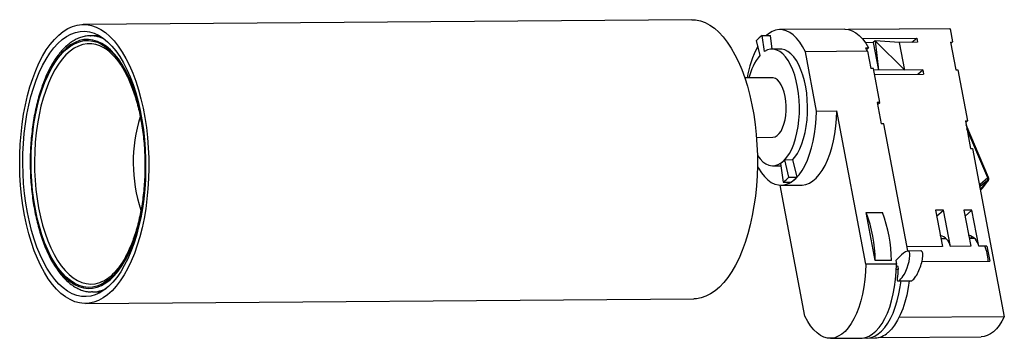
# Model space of a CAD drawing. Header units: millimetres. Extents: x -174 to 41, y -34 to 36.
import ezdxf

# ---------------------------------------------------------------- set-up
doc = ezdxf.new("R2010")
doc.units = ezdxf.units.MM

msp = doc.modelspace()

# ---------------------------------------------------------------- linework, layer by layer
at = {"color": 7, "linetype": 'Continuous', "lineweight": 25}
for p, q in [((-26.99, 35.88), (-159.97, 34.86)), ((-158.43, 32.37), (-158.38, 32.37)), ((-156.46, 32.39), (-158.38, 32.37)), ((-11.58, 32.44), (-9.81, 32.46)), ((-11.09, 28.94), (-11.58, 32.44)), ((-9.39, 29.45), (-9.81, 32.46)), ((6.47, 33.82), (-7.72, 33.71)), ((29.35, 33.9), (7.29, 33.73)), ((29.44, 33.9), (7.3, 33.73)), ((29.35, 33.9), (29.44, 33.9)), ((29.44, 33.9), (29.99, 31.01)), ((-12.08, 28.09), (-12.86, 31.35)), ((10.24, 31.79), (22.18, 31.88)), ((12.64, 30.87), (10.95, 30.86)), ((13.07, 31.24), (12.64, 30.87)), ((12.64, 30.87), (13.78, 24.83)), ((13.07, 31.24), (13.78, 24.83)), ((19.54, 24.87), (13.07, 31.24)), ((18.41, 30.92), (13.07, 31.24)), ((22.36, 30.95), (18.41, 30.92)), ((19.54, 24.87), (18.41, 30.92)), ((21.09, 30.94), (22.18, 31.88)), ((22.18, 31.88), (22.36, 30.95)), ((29.55, 31), (29.99, 31.01)), ((29.55, 31), (30.69, 24.96)), ((29.61, 30.68), (29.99, 31.01)), ((-7.69, 29.46), (-9.46, 29.45)), ((11.4, 29), (-2.17, 28.89)), ((0.27, 15.9), (-2.17, 28.89)), ((11.04, 29.71), (11.65, 29.71)), ((11.23, 29.35), (11.65, 29.71)), ((11.4, 29), (12.11, 25.22)), ((12.72, 25.23), (12.11, 25.22)), ((14.12, 17.78), (12.72, 25.23)), ((23.5, 24.9), (12.8, 24.82)), ((12.97, 23.89), (23.67, 23.97)), ((22.4, 23.96), (23.5, 24.9)), ((23.5, 24.9), (23.67, 23.97)), ((30.69, 24.96), (31.13, 24.96)), ((31.13, 24.96), (33.23, 13.8)), ((-9.41, 23.2), (-15.4, 23.15)), ((14.12, 17.78), (13.52, 17.78)), ((13.52, 17.78), (14.39, 13.13)), ((13.6, 17.34), (14.12, 17.78)), ((0.27, 15.9), (4.71, 15.93)), ((11.02, -17.56), (4.71, 15.93)), ((15, 13.13), (14.39, 13.13)), ((20.24, -14.66), (15, 13.13)), ((32.79, 13.79), (33.23, 13.8)), ((32.79, 13.79), (33.93, 7.75)), ((32.85, 13.47), (33.23, 13.8)), ((37.83, 1.4), (32.95, 12.92)), ((37.67, 1.29), (33.12, 12.04)), ((-12.85, 10.17), (-9.31, 10.2)), ((33.93, 7.75), (34.37, 7.75)), ((34.37, 7.75), (41.3, -29.02)), ((-7.61, 4.47), (-7.03, 0.4)), ((-6.66, 5.29), (-4.88, 5.3)), ((-5.76, 1.49), (-6.66, 5.29)), ((-3.98, 1.5), (-4.88, 5.3)), ((-9.26, 3.95), (-7.54, 3.96)), ((-7.03, 0.4), (-5.26, 0.41)), ((-5.76, 1.49), (-3.98, 1.5)), ((36, -0.15), (35.82, 0.08)), ((37.67, 1.29), (36, -0.15)), ((37.61, 0.75), (36.04, -0.59)), ((36.51, -0.73), (37.61, 0.75)), ((36.63, -0.88), (37.73, 0.6)), ((-2.26, -28.92), (-7.66, -0.28)), ((-7.46, -0.29), (-3.02, -0.25)), ((35.97, -0.71), (36.04, -0.59)), ((36.51, -0.73), (36.04, -1.13)), ((36.63, -0.88), (36.09, -1.35)), ((36.63, -0.88), (36.51, -0.73)), ((11.11, -6.25), (14.65, -6.22)), ((13.09, -16.77), (11.11, -6.25)), ((28.04, -5.76), (26.27, -5.77)), ((26.27, -5.77), (27.76, -13.68)), ((26.51, -7.07), (28.04, -5.76)), ((29.53, -13.66), (28.04, -5.76)), ((34.24, -5.71), (32.47, -5.72)), ((32.47, -5.72), (33.96, -13.63)), ((32.72, -7.02), (34.24, -5.71)), ((35.73, -13.62), (34.24, -5.71)), ((28.6, -11.98), (27.44, -11.99)), ((34.8, -11.93), (33.64, -11.94)), ((27.76, -13.68), (20.06, -13.74)), ((23.04, -14.66), (20.22, -14.68)), ((33.96, -13.63), (29.53, -13.66)), ((37.51, -13.6), (35.73, -13.62)), ((37.51, -13.6), (38.12, -16.86)), ((16.63, -16.75), (13.09, -16.77)), ((17.62, -16.74), (17.77, -17.51)), ((23.29, -16.97), (38.12, -16.86)), ((17.77, -17.51), (11.02, -17.56)), ((18.07, -18.73), (17.73, -18.73)), ((17.97, -17.96), (17.76, -17.96)), ((18.1, -21.22), (20.93, -21.19)), ((-157.94, -23.62), (-158.18, -23.62)), ((-157.94, -23.62), (-156.03, -23.61)), ((-159.5, -26.14), (-26.53, -25.11)), ((41.3, -29.02), (18.3, -29.2)), ((3.29, -33.75), (10.04, -33.69)), ((11.26, -33.68), (13.04, -33.67)), ((13.74, -33.6), (36.25, -33.42))]:
    msp.add_line(p, q, dxfattribs=at)
at = {"color": 7, "linetype": 'Continuous', "lineweight": 25, "flags": 128}
for points in [[(-172.8, -6.82), (-173.16, -4.7), (-173.44, -2.52), (-173.65, -0.31), (-173.79, 1.93), (-173.85, 4.18), (-173.83, 6.44), (-173.73, 8.68), (-173.56, 10.9), (-173.31, 13.08), (-172.99, 15.21), (-172.6, 17.29), (-172.13, 19.29), (-171.6, 21.22), (-171, 23.05), (-170.34, 24.78), (-169.63, 26.39), (-168.86, 27.89), (-168.04, 29.26), (-167.17, 30.49), (-166.26, 31.58), (-165.32, 32.52), (-164.35, 33.31), (-163.35, 33.94), (-162.33, 34.41), (-161.3, 34.71), (-160.26, 34.85), (-159.22, 34.82), (-158.18, 34.63), (-157.15, 34.27), (-156.13, 33.74), (-155.13, 33.06), (-154.16, 32.22), (-153.22, 31.23), (-152.31, 30.09), (-151.44, 28.81), (-150.62, 27.39), (-149.85, 25.85), (-149.14, 24.2), (-148.48, 22.43), (-147.88, 20.57), (-147.35, 18.62), (-146.88, 16.58), (-146.49, 14.49), (-146.16, 12.34), (-145.91, 10.14), (-145.74, 7.91), (-145.64, 5.67), (-145.62, 3.41), (-145.68, 1.16), (-145.82, -1.07), (-146.03, -3.27), (-146.31, -5.43), (-146.67, -7.54), (-147.1, -9.58), (-147.6, -11.54), (-148.16, -13.42), (-148.79, -15.2), (-149.48, -16.88), (-150.22, -18.44), (-151.02, -19.87), (-151.86, -21.17), (-152.75, -22.33), (-153.67, -23.35), (-154.63, -24.22), (-155.62, -24.92), (-156.63, -25.47), (-157.65, -25.86), (-158.69, -26.08), (-159.73, -26.14), (-160.77, -26.02), (-161.81, -25.75), (-162.83, -25.3), (-163.84, -24.7), (-164.83, -23.94), (-165.79, -23.02), (-166.71, -21.95), (-167.6, -20.74), (-168.44, -19.39), (-169.24, -17.92), (-169.98, -16.32), (-170.67, -14.6), (-171.3, -12.79), (-171.87, -10.88), (-172.37, -8.89), (-172.8, -6.82)], [(-26.99, 35.88), (-26.16, 35.84), (-25.12, 35.63), (-24.08, 35.25), (-23.06, 34.71), (-22.06, 34.01), (-21.09, 33.15), (-20.14, 32.13), (-19.24, 30.97), (-18.37, 29.67), (-17.55, 28.23), (-16.78, 26.67), (-16.07, 24.99), (-15.42, 23.21), (-14.82, 21.32), (-14.3, 19.35), (-13.84, 17.3), (-13.46, 15.18), (-13.14, 13.01), (-12.91, 10.8), (-12.74, 8.56), (-12.66, 6.3), (-12.65, 4.03), (-12.73, 1.78), (-12.87, -0.46), (-13.1, -2.67), (-13.4, -4.83), (-13.78, -6.93), (-14.22, -8.97), (-14.74, -10.92), (-15.32, -12.79), (-15.96, -14.56), (-16.67, -16.22), (-17.43, -17.75), (-18.24, -19.16), (-19.1, -20.44), (-20, -21.57), (-20.93, -22.56), (-21.9, -23.39), (-22.9, -24.06), (-23.92, -24.57), (-24.95, -24.91), (-25.99, -25.09), (-26.53, -25.11)], [(-172.15, -6.27), (-172.5, -4.2), (-172.78, -2.08), (-172.98, 0.08), (-173.11, 2.26), (-173.15, 4.45), (-173.13, 6.64), (-173.02, 8.82), (-172.84, 10.98), (-172.58, 13.09), (-172.25, 15.16), (-171.85, 17.17), (-171.38, 19.1), (-170.84, 20.94), (-170.24, 22.69), (-169.58, 24.34), (-168.86, 25.87), (-168.09, 27.28), (-167.28, 28.56), (-166.41, 29.7), (-165.51, 30.69), (-164.58, 31.54), (-163.62, 32.22), (-162.64, 32.75), (-161.64, 33.12), (-160.63, 33.32), (-159.62, 33.35), (-158.6, 33.22), (-157.59, 32.93), (-156.6, 32.47), (-155.62, 31.84), (-154.67, 31.07), (-153.74, 30.13), (-152.85, 29.05), (-152, 27.83), (-151.19, 26.48), (-150.43, 25), (-149.73, 23.4), (-149.08, 21.69), (-148.49, 19.88), (-147.97, 17.98), (-147.52, 16.01), (-147.13, 13.97), (-146.82, 11.87), (-146.58, 9.73), (-146.42, 7.56), (-146.33, 5.37), (-146.32, 3.17), (-146.39, 0.99), (-146.53, -1.18), (-146.75, -3.32), (-147.04, -5.41), (-147.41, -7.45), (-147.85, -9.42), (-148.35, -11.31), (-148.92, -13.11), (-149.55, -14.81), (-150.24, -16.4), (-150.99, -17.87), (-151.78, -19.22), (-152.62, -20.43), (-153.5, -21.49), (-154.42, -22.41), (-155.37, -23.18), (-156.34, -23.79), (-157.33, -24.23), (-158.33, -24.52), (-159.35, -24.63), (-160.36, -24.59), (-161.38, -24.37), (-162.38, -23.99), (-163.37, -23.45), (-164.33, -22.75), (-165.27, -21.9), (-166.18, -20.89), (-167.05, -19.74), (-167.88, -18.45), (-168.67, -17.03), (-169.4, -15.49), (-170.07, -13.83), (-170.69, -12.07), (-171.25, -10.22), (-171.73, -8.28), (-172.15, -6.27)], [(-2.17, 28.89), (-2.77, 30.01), (-3.41, 31), (-4.1, 31.85), (-4.82, 32.54), (-5.56, 33.08), (-6.33, 33.46), (-7.11, 33.67), (-7.9, 33.71), (-8.68, 33.58), (-9.45, 33.28), (-10.2, 32.82), (-10.66, 32.45)], [(6.47, 33.82), (6.49, 33.82), (7.29, 33.73), (8.08, 33.47), (8.85, 33.04), (9.61, 32.44), (10.33, 31.68), (11.01, 30.77), (11.65, 29.71)], [(-147.32, 14.26), (-146.98, 12.26), (-146.72, 10.21), (-146.53, 8.13), (-146.42, 6.02), (-146.39, 3.9), (-146.43, 1.79), (-146.55, -0.31), (-146.74, -2.38), (-147.01, -4.41), (-147.36, -6.39), (-147.77, -8.29), (-148.25, -10.12), (-148.8, -11.86), (-149.41, -13.5), (-150.08, -15.04), (-150.8, -16.45), (-151.57, -17.73), (-152.39, -18.87), (-153.25, -19.88), (-154.14, -20.73), (-155.06, -21.43), (-156.01, -21.97), (-156.97, -22.35), (-157.94, -22.56), (-158.92, -22.61), (-159.9, -22.49), (-160.87, -22.2), (-161.83, -21.75), (-162.78, -21.14), (-163.69, -20.37), (-164.58, -19.45), (-165.44, -18.39), (-166.25, -17.18), (-167.02, -15.84), (-167.73, -14.38), (-168.4, -12.8), (-169, -11.11), (-169.54, -9.33), (-170.02, -7.46), (-170.42, -5.52), (-170.76, -3.52), (-171.02, -1.48), (-171.21, 0.61), (-171.32, 2.72), (-171.35, 4.83), (-171.31, 6.95), (-171.19, 9.05), (-171, 11.12), (-170.73, 13.15), (-170.38, 15.12), (-169.97, 17.03), (-169.49, 18.86), (-168.94, 20.6), (-168.33, 22.24), (-167.66, 23.77), (-166.94, 25.18), (-166.16, 26.46), (-165.35, 27.61), (-164.49, 28.61), (-163.6, 29.47), (-162.68, 30.17), (-161.73, 30.71), (-160.77, 31.08), (-159.8, 31.3), (-158.82, 31.34), (-157.84, 31.22), (-156.86, 30.94), (-155.9, 30.49), (-154.96, 29.88), (-154.04, 29.11), (-153.15, 28.19), (-152.3, 27.12), (-151.49, 25.92), (-150.72, 24.58), (-150, 23.11), (-149.34, 21.53), (-148.74, 19.85), (-148.2, 18.06), (-147.72, 16.2), (-147.32, 14.26)], [(-12.66, 6.22), (-12.64, 6.2), (-12.06, 5.44), (-11.44, 4.82), (-10.79, 4.37), (-10.12, 4.08), (-9.45, 3.95), (-8.77, 4), (-8.1, 4.21), (-7.44, 4.59), (-6.82, 5.13), (-6.22, 5.82), (-5.67, 6.65), (-5.16, 7.62), (-4.72, 8.71), (-4.33, 9.9), (-4.01, 11.19), (-3.76, 12.54), (-3.58, 13.95), (-3.48, 15.4), (-3.46, 16.87), (-3.52, 18.33), (-3.65, 19.77), (-3.86, 21.17), (-4.15, 22.51), (-4.5, 23.78), (-4.91, 24.95), (-5.39, 26.01), (-5.92, 26.95), (-6.49, 27.75), (-7.1, 28.41), (-7.74, 28.91), (-8.4, 29.25), (-9.08, 29.42), (-9.76, 29.43), (-10.43, 29.27), (-11.09, 28.94), (-11.09, 28.94)], [(-4.88, 5.3), (-4.45, 5.83), (-3.89, 6.66), (-3.39, 7.63), (-2.94, 8.72), (-2.56, 9.91), (-2.23, 11.2), (-1.99, 12.56), (-1.81, 13.97), (-1.71, 15.42), (-1.69, 16.88), (-1.75, 18.34), (-1.88, 19.79), (-2.09, 21.19), (-2.37, 22.53), (-2.72, 23.79), (-3.14, 24.96), (-3.61, 26.03), (-4.14, 26.96), (-4.72, 27.77), (-5.33, 28.42), (-5.97, 28.92), (-6.63, 29.26), (-7.3, 29.44), (-7.69, 29.46)], [(-6.58, 19.08), (-6.8, 20.02), (-7.08, 20.87), (-7.43, 21.62), (-7.82, 22.24), (-8.25, 22.71), (-8.72, 23.03), (-9.2, 23.18), (-9.41, 23.2)], [(-9.31, 10.2), (-9.28, 10.2), (-8.8, 10.3), (-8.33, 10.56), (-7.89, 10.98), (-7.49, 11.55), (-7.14, 12.26), (-6.84, 13.08), (-6.61, 13.99), (-6.45, 14.97), (-6.37, 16), (-6.36, 17.04), (-6.43, 18.08), (-6.58, 19.08)], [(-12.66, 3.86), (-12.41, 3.41), (-11.76, 2.42), (-11.08, 1.58), (-10.36, 0.88), (-9.61, 0.34), (-8.84, -0.03), (-8.06, -0.24), (-7.28, -0.28), (-6.5, -0.15), (-5.73, 0.14), (-4.97, 0.61), (-4.25, 1.23), (-3.56, 2), (-2.9, 2.92), (-2.3, 3.98), (-1.74, 5.17), (-1.25, 6.47), (-0.82, 7.87), (-0.45, 9.36), (-0.16, 10.93), (0.06, 12.55), (0.21, 14.21), (0.27, 15.9)], [(-3.02, -0.25), (-2.85, -0.25), (-2.06, -0.12), (-1.29, 0.18), (-0.54, 0.64), (0.18, 1.26), (0.88, 2.04), (1.53, 2.96), (2.14, 4.02), (2.69, 5.2), (3.19, 6.5), (3.62, 7.91), (3.98, 9.4), (4.28, 10.96), (4.5, 12.58), (4.64, 14.25), (4.71, 15.93)], [(33.83, -11.94), (33.92, -11.83), (34.31, -11.49)], [(11.02, -17.56), (10.95, -19.25), (10.81, -20.91), (10.59, -22.53), (10.29, -24.09), (9.93, -25.58), (9.49, -26.99), (9, -28.29), (8.45, -29.47), (7.84, -30.53), (7.19, -31.46), (6.49, -32.23), (5.77, -32.85), (5.02, -33.31), (4.24, -33.61), (3.46, -33.74), (2.68, -33.7), (1.9, -33.49), (1.13, -33.12), (0.38, -32.58), (-0.34, -31.88), (-1.02, -31.03), (-1.66, -30.05), (-2.26, -28.92)], [(10.04, -33.69), (10.21, -33.69), (11, -33.56), (11.77, -33.26), (12.52, -32.8), (13.24, -32.18), (13.94, -31.4), (14.59, -30.48), (15.2, -29.42), (15.75, -28.24), (16.25, -26.94), (16.68, -25.53), (17.04, -24.04), (17.34, -22.48), (17.56, -20.86), (17.7, -19.19), (17.77, -17.51)], [(10.65, -33.64), (10.66, -33.64), (11.44, -33.68), (12.22, -33.55), (12.99, -33.25), (13.75, -32.79), (14.47, -32.17), (15.17, -31.39), (15.82, -30.47), (16.42, -29.41), (16.98, -28.23), (17.47, -26.93), (17.91, -25.52), (18.27, -24.03), (18.56, -22.47), (18.74, -21.21)], [(20.52, -21.2), (20.3, -22.67), (19.98, -24.3), (19.59, -25.84), (19.12, -27.28), (18.58, -28.6), (17.98, -29.8), (17.33, -30.85), (16.63, -31.75), (15.89, -32.49)], [(41.3, -29.02), (40.77, -30.03), (40.19, -30.91), (39.58, -31.68), (38.94, -32.31), (38.26, -32.8), (37.57, -33.16), (36.87, -33.36), (36.25, -33.42)]]:
    msp.add_lwpolyline(points, dxfattribs=at)
at = {"color": 8, "linetype": 'Continuous', "lineweight": 25, "flags": 128}
for points in [[(-147.22, 14.34), (-147.63, 16.29), (-148.11, 18.18), (-148.66, 19.97), (-149.26, 21.67), (-149.93, 23.26), (-150.65, 24.74), (-151.43, 26.09), (-152.25, 27.31), (-153.11, 28.38), (-154, 29.31), (-154.93, 30.09), (-155.88, 30.7), (-156.85, 31.15), (-157.83, 31.44), (-158.82, 31.56), (-159.8, 31.52), (-160.79, 31.3), (-161.76, 30.92), (-162.71, 30.38), (-163.64, 29.67), (-164.54, 28.81), (-165.4, 27.8), (-166.22, 26.64), (-167, 25.35), (-167.73, 23.93), (-168.4, 22.39), (-169.02, 20.73), (-169.57, 18.98), (-170.06, 17.13), (-170.48, 15.21), (-170.82, 13.22), (-171.09, 11.17), (-171.29, 9.09), (-171.41, 6.97), (-171.45, 4.84), (-171.42, 2.7), (-171.31, 0.58), (-171.12, -1.52), (-170.85, -3.59), (-170.52, -5.6), (-170.11, -7.56), (-169.63, -9.44), (-169.08, -11.24), (-168.47, -12.94), (-167.81, -14.53), (-167.08, -16.01), (-166.31, -17.36), (-165.49, -18.57), (-164.63, -19.65), (-163.73, -20.58), (-162.81, -21.35), (-161.86, -21.97), (-160.89, -22.42), (-159.91, -22.71), (-158.92, -22.83), (-157.93, -22.78), (-156.95, -22.57), (-155.98, -22.18), (-155.03, -21.64), (-154.1, -20.94), (-153.2, -20.08), (-152.34, -19.06), (-151.51, -17.91), (-150.74, -16.62), (-150.01, -15.19), (-149.33, -13.65), (-148.72, -12), (-148.17, -10.24), (-147.68, -8.4), (-147.26, -6.47), (-146.92, -4.48), (-146.74, -3.25)], [(-157.21, 30.45), (-158.11, 30.6), (-159.08, 30.61), (-160.04, 30.45), (-160.99, 30.12), (-161.93, 29.63), (-162.84, 28.98), (-163.73, 28.18), (-164.58, 27.23), (-165.4, 26.13), (-166.17, 24.89), (-166.89, 23.52), (-167.56, 22.04), (-168.17, 20.44), (-168.72, 18.74), (-169.2, 16.95), (-169.62, 15.07), (-169.97, 13.14), (-170.24, 11.14), (-170.44, 9.11), (-170.56, 7.04), (-170.61, 4.96), (-170.58, 2.87), (-170.48, 0.79), (-170.29, -1.26), (-170.04, -3.28), (-169.71, -5.26)], [(-146.86, 12.17), (-146.88, 12.32), (-147.22, 14.34)], [(-169.71, -5.26), (-169.31, -7.17), (-168.84, -9), (-168.3, -10.76), (-167.7, -12.41), (-167.05, -13.96), (-166.34, -15.4), (-165.58, -16.71), (-164.77, -17.89), (-163.93, -18.92), (-163.05, -19.81), (-162.14, -20.55), (-161.21, -21.13), (-160.26, -21.54), (-159.3, -21.8), (-158.33, -21.88), (-157.37, -21.81), (-156.82, -21.69)]]:
    msp.add_lwpolyline(points, dxfattribs=at)
at = {"color": 8, "linetype": 'Continuous', "lineweight": 25}
for centre, radius, start, end in [((-158.39, 25.82), 6.55, 61.695, 89.8962), ((-158.06, -17.06), 6.56, 271.014, 299.158)]:
    msp.add_arc(centre, radius, start, end, dxfattribs=at)
at = {"color": 7, "linetype": 'Continuous', "lineweight": 25}
for centre, radius, start, end in [((-8.12, 27.11), 6.36, 122.9623, 138.1751), ((-159.24, 23.01), 7.71, 46.8546, 74.7317), ((6.57, 19.65), 21.76, 151.4957, 170.7404), ((-2.69, 20.45), 12.11, 140.9207, 167.0873), ((-3.04, 22.06), 16.02, 25.666, 28.5194), ((-115.9, 4.7), 33.14, 162.5189, 198.325), ((-10.32, 8.61), 4.94, 303.2628, 317.8746), ((-10.64, 5.91), 6.59, 303.2628, 317.8746), ((-8.87, 5.92), 6.59, 303.2628, 317.8746), ((37.16, 1.08), 0.557, 324.0748, 21.8864), ((37.06, 1.09), 0.836, 324.0748, 21.8864), ((35.7, -0.4), 0.387, 331.0766, 40.6764), ((-16.32, -16.86), 29.41, 0.1771, 21.1614), ((-12.77, -16.84), 29.41, 0.1771, 21.1614), ((26.52, -14.2), 3.05, 10.0532, 75.3033), ((32.73, -14.15), 3.05, 10.0532, 75.3033), ((28.54, -17.2), 9.24, 2.109, 22.901), ((-159.12, -13.99), 8.04, 286.6702, 314.005), ((12.88, -29.27), 4.4, 272.0562, 313.0733)]:
    msp.add_arc(centre, radius, start, end, dxfattribs=at)
for points, knots in [([(-158.44, 32.36), (-158.48, 32.36), (-158.85, 32.38), (-159.55, 32.27), (-160.53, 32.03), (-161.5, 31.62), (-162.44, 31.08), (-163.36, 30.38), (-164.26, 29.55), (-165.12, 28.58), (-165.95, 27.48), (-166.72, 26.25), (-167.46, 24.9), (-168.14, 23.45), (-168.76, 21.9), (-169.33, 20.25), (-169.84, 18.53), (-170.28, 16.72), (-170.66, 14.86), (-170.98, 12.94), (-171.22, 10.97), (-171.4, 8.97), (-171.52, 6.95), (-171.56, 4.91), (-171.53, 2.87), (-171.43, 0.84), (-171.26, -1.17), (-171.03, -3.16), (-170.72, -5.1), (-170.35, -7), (-169.92, -8.83), (-169.43, -10.6), (-168.87, -12.29), (-168.26, -13.89), (-167.59, -15.39), (-166.87, -16.8), (-166.1, -18.09), (-165.28, -19.26), (-164.42, -20.31), (-163.52, -21.23), (-162.59, -22.01), (-161.62, -22.64), (-160.64, -23.12), (-159.64, -23.44), (-158.82, -23.6), (-158.35, -23.6), (-158.2, -23.6)], [0, 0, 0, 0, 0.002638, 0.025154, 0.047677, 0.07034, 0.093246, 0.11643, 0.13986, 0.16347, 0.187187, 0.210953, 0.234724, 0.258476, 0.282203, 0.305901, 0.329573, 0.35322, 0.376847, 0.400456, 0.424052, 0.447636, 0.471214, 0.494786, 0.518357, 0.541929, 0.565503, 0.589083, 0.612672, 0.636273, 0.659889, 0.683523, 0.70718, 0.730864, 0.754578, 0.778325, 0.802106, 0.825918, 0.849749, 0.873568, 0.897325, 0.920948, 0.944357, 0.967485, 0.99032, 1, 1, 1, 1]), ([(-154.08, 28.69), (-153.92, 28.56), (-153.5, 28.19), (-152.82, 27.43), (-152.06, 26.44), (-151.33, 25.32), (-150.64, 24.09), (-149.99, 22.74), (-149.38, 21.28), (-148.82, 19.73), (-148.31, 18.08), (-147.87, 16.39), (-147.57, 15.05), (-147.43, 14.3), (-147.39, 14.12)], [0, 0, 0, 0, 0.053379, 0.145845, 0.23805, 0.330193, 0.422358, 0.514613, 0.606986, 0.699484, 0.792099, 0.884821, 0.972806, 1, 1, 1, 1]), ([(-147.39, 14.12), (-147.33, 13.79), (-147.16, 12.85), (-146.93, 11.26), (-146.71, 9.33), (-146.56, 7.37), (-146.48, 5.4), (-146.47, 3.41), (-146.52, 1.44), (-146.65, -0.52), (-146.84, -2.46), (-147.09, -4.35), (-147.41, -6.19), (-147.8, -7.97), (-148.24, -9.68), (-148.74, -11.31), (-149.29, -12.85), (-149.89, -14.28), (-150.54, -15.61), (-151.22, -16.82), (-151.94, -17.92), (-152.7, -18.87), (-153.27, -19.51), (-153.59, -19.78), (-153.64, -19.83)], [0, 0, 0, 0, 0.025404, 0.073744, 0.122113, 0.170501, 0.218902, 0.267311, 0.31572, 0.364122, 0.412511, 0.460881, 0.509223, 0.557532, 0.6058, 0.654017, 0.702176, 0.750269, 0.798289, 0.846233, 0.894108, 0.941933, 0.989747, 1, 1, 1, 1]), ([(17.76, -17.96), (18.07, -17.71), (18.14, -19.25), (17.56, -22.07), (20.06, -19.64), (21.51, -12.61), (18.49, -15.83), (17.62, -16.74)], [0, 0, 0, 0, 0.079516, 0.184773, 0.372948, 0.653449, 1, 1, 1, 1]), ([(20.93, -21.18), (20.95, -21.18), (21.03, -21.19), (21.23, -21.06), (21.63, -20.7), (22.2, -19.9), (22.8, -18.68), (23.19, -17.47), (23.39, -16.54), (23.48, -15.97), (23.5, -15.51), (23.48, -15.17), (23.41, -14.91), (23.31, -14.75), (23.19, -14.67), (23.09, -14.66), (23.04, -14.66)], [0, 0, 0, 0, 0.014844, 0.054271, 0.132255, 0.301173, 0.49759, 0.673273, 0.748072, 0.811906, 0.853698, 0.888457, 0.914169, 0.939409, 0.9677, 1, 1, 1, 1])]:
    msp.add_open_spline(points, degree=3, knots=knots, dxfattribs=at)

doc.saveas('drawing.dxf')
